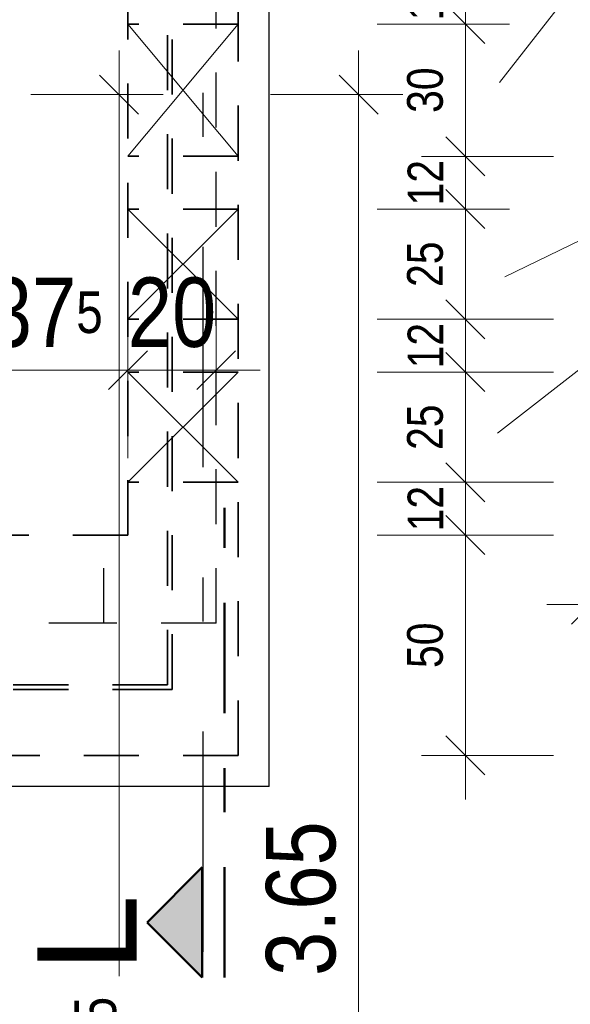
# Model space of a CAD drawing. Header units: millimetres. Extents: x -50 to 85, y 0 to 206.
# Tile 97 of 152: x 42.47 to 43.72, y 20.29 to 22.53. Entities that reach past the tile are written whole.
import ezdxf

# ---------------------------------------------------------------- set-up
doc = ezdxf.new("R2010")
doc.units = ezdxf.units.MM
for name, pattern in [('DASHDOT', [1, 0.5, -0.25, 0, -0.25]), ('DASHDOTX2', [2, 1, -0.5, 0, -0.5]), ('HIDDEN', [0.375, 0.25, -0.125])]:
    doc.linetypes.add(name, pattern=pattern)
for name, color, linetype, lineweight in [('Achsen', 7, 'Continuous', 20), ('Schraffuren', 7, 'Continuous', 20), ('Verdeckte Kanten', 7, 'Continuous', 20)]:
    doc.layers.add(name, color=color, linetype=linetype, lineweight=lineweight)
doc.styles.add('Arial', font='arial.ttf')
doc.styles.add('Arial Narrow', font='ARIALN.TTF')
doc.dimstyles.new('Arch_Strakon_dimstyle', dxfattribs={"dimtxt": 15.75, "dimasz": 1, "dimexe": 1.25, "dimexo": 0.0625, "dimgap": 1, "dimtad": 0, "dimdec": 5, "dimzin": 12, "dimdsep": 46, "dimtxsty": 'Arial Narrow', "dimblk": 'Arrowhead_Tick', "dimsah": 1, "dimcen": 0, "dimse1": 1, "dimse2": 1, "dimclrd": 6, "dimclrt": 2, "dimazin": 0, "dimtfac": 1, "dimtdec": 4, "dimtmove": 0, "dimatfit": 3, "dimldrblk": 'NONE', "dimfxl": 1, "dimtvp": 1, "dimtolj": 1, "dimtzin": 0, "dimlwd": 13, "dimarcsym": 2})

# ---------------------------------------------------------------- blocks, each defined once
blk = doc.blocks.new('Arrowhead_Tick')
at = {"color": 0, "linetype": 'Continuous', "lineweight": -2}
for p, q in [((0, 20), (0, -10)), ((-1, 0), (0, 0)), ((10, 0), (0, 0))]:
    blk.add_line(p, q, dxfattribs=at)
at = {"color": 2, "linetype": 'Continuous', "lineweight": 35}
blk.add_line((4.42, 4.42), (-4.42, -4.42), dxfattribs=at)
blk = doc.blocks.new('*D12')
at = {"color": 6, "linetype": 'Continuous', "lineweight": 13}
for p, q in [((42.6963, 22.348), (42.6963, 20.357)), ((42.6963, 18.0448), (42.6963, 19.8519))]:
    blk.add_line(p, q, dxfattribs=at)
at = {"layer": 'Defpoints', "color": 0}
for p in [(42.6963, 22.358), (43.7667, 22.358), (44.7806, 18.0348)]:
    blk.add_point(p, dxfattribs=at)
at = {"color": 6, "lineweight": 13, "xscale": 0.01, "yscale": 0.01, "zscale": 0.01}
for p, rotation in [((42.6963, 22.358), 90), ((42.6963, 18.0348), 270)]:
    blk.add_blockref('Arrowhead_Tick', p, dxfattribs=dict(at, rotation=rotation))
at = {"color": 2, "lineweight": -2, "insert": (42.6432, 20.1044), "char_height": 0.1575, "attachment_point": 5, "rotation": 90, "style": 'Arial Narrow'}
blk.add_mtext('\\A1;4.32{\\A1;\\H.6x;\\S5;}', dxfattribs=at)
blk = doc.blocks.new('_None')
blk = doc.blocks.new('*D13')
at = {"color": 6, "linetype": 'Continuous', "lineweight": 13}
blk.add_line((43.2397, 18.718), (43.2397, 22.348), dxfattribs=at)
at = {"layer": 'Defpoints', "color": 0}
for p in [(43.2397, 22.358), (43.7667, 22.358), (43.7667, 18.708)]:
    blk.add_point(p, dxfattribs=at)
at = {"color": 6, "lineweight": 13, "xscale": 0.01, "yscale": 0.01, "zscale": 0.01}
for p, rotation in [((43.2397, 22.358), 90), ((43.2397, 18.708), 270)]:
    blk.add_blockref('Arrowhead_Tick', p, dxfattribs=dict(at, rotation=rotation))
at = {"color": 2, "lineweight": -2, "insert": (43.1093, 20.533), "char_height": 0.1575, "attachment_point": 5, "rotation": 90, "style": 'Arial Narrow'}
blk.add_mtext('\\A1;3.65', dxfattribs=at)
blk = doc.blocks.new('*D51')
at = {"layer": 'Defpoints', "color": 0}
for p in [(43.7667, 22.358), (44.0167, 22.108), (44.0167, 21.2004)]:
    blk.add_point(p, dxfattribs=at)
at = {"layer": 'Schraffuren', "color": 6, "linetype": 'Continuous', "lineweight": 13}
blk.add_line((43.7767, 21.2004), (44.0067, 21.2004), dxfattribs=at)
at = {"layer": 'Schraffuren', "color": 6, "lineweight": 13, "xscale": 0.01, "yscale": 0.01, "zscale": 0.01}
blk.add_blockref('Arrowhead_Tick', (44.0167, 21.2004), dxfattribs=at)
at = {"layer": 'Schraffuren', "color": 6, "lineweight": 13, "xscale": 0.01, "yscale": 0.01, "zscale": 0.01, "rotation": 180}
blk.add_blockref('Arrowhead_Tick', (43.7667, 21.2004), dxfattribs=at)
at = {"layer": 'Schraffuren', "color": 2, "lineweight": 35, "insert": (43.8917, 21.3308), "char_height": 0.1575, "attachment_point": 5, "style": 'Arial Narrow'}
blk.add_mtext('\\A1;25', dxfattribs=at)
blk = doc.blocks.new('*D60')
at = {"layer": 'Defpoints', "color": 0}
for p in [(42.7165, 21.7324), (42.3413, 21.358), (42.7165, 21.358)]:
    blk.add_point(p, dxfattribs=at)
at = {"layer": 'Schraffuren', "color": 6, "linetype": 'Continuous', "lineweight": 13}
blk.add_line((42.3513, 21.7324), (42.7065, 21.7324), dxfattribs=at)
at = {"layer": 'Schraffuren', "color": 6, "lineweight": 13, "xscale": 0.01, "yscale": 0.01, "zscale": 0.01}
blk.add_blockref('Arrowhead_Tick', (42.7165, 21.7324), dxfattribs=at)
at = {"layer": 'Schraffuren', "color": 6, "lineweight": 13, "xscale": 0.01, "yscale": 0.01, "zscale": 0.01, "rotation": 180}
blk.add_blockref('Arrowhead_Tick', (42.3413, 21.7324), dxfattribs=at)
at = {"layer": 'Schraffuren', "color": 2, "lineweight": 35, "insert": (42.5289, 21.8629), "char_height": 0.1575, "attachment_point": 5, "style": 'Arial Narrow'}
blk.add_mtext('\\A1;37{\\A1;\\H.6x;\\S5;}', dxfattribs=at)
blk = doc.blocks.new('*D61')
at = {"layer": 'Defpoints', "color": 0}
for p in [(42.9165, 21.7324), (42.7165, 21.358), (42.9165, 21.158)]:
    blk.add_point(p, dxfattribs=at)
at = {"layer": 'Schraffuren', "color": 6, "linetype": 'Continuous', "lineweight": 13}
blk.add_line((42.7265, 21.7324), (42.9065, 21.7324), dxfattribs=at)
at = {"layer": 'Schraffuren', "color": 6, "lineweight": 13, "xscale": 0.01, "yscale": 0.01, "zscale": 0.01}
blk.add_blockref('Arrowhead_Tick', (42.9165, 21.7324), dxfattribs=at)
at = {"layer": 'Schraffuren', "color": 6, "lineweight": 13, "xscale": 0.01, "yscale": 0.01, "zscale": 0.01, "rotation": 180}
blk.add_blockref('Arrowhead_Tick', (42.7165, 21.7324), dxfattribs=at)
at = {"layer": 'Schraffuren', "color": 2, "lineweight": 35, "insert": (42.8165, 21.8629), "char_height": 0.1575, "attachment_point": 5, "style": 'Arial Narrow'}
blk.add_mtext('\\A1;20', dxfattribs=at)
blk = doc.blocks.new('*D106')
at = {"color": 6, "linetype": 'Continuous', "lineweight": 13}
blk.add_line((43.7767, 16.0004), (46.6567, 16.0004), dxfattribs=at)
at = {"layer": 'Defpoints', "color": 0}
for p in [(43.7667, 22.358), (46.6667, 22.358), (46.6667, 16.0004)]:
    blk.add_point(p, dxfattribs=at)
at = {"color": 6, "lineweight": 13, "xscale": 0.01, "yscale": 0.01, "zscale": 0.01}
blk.add_blockref('Arrowhead_Tick', (46.6667, 16.0004), dxfattribs=at)
at = {"color": 6, "lineweight": 13, "xscale": 0.01, "yscale": 0.01, "zscale": 0.01, "rotation": 180}
blk.add_blockref('Arrowhead_Tick', (43.7667, 16.0004), dxfattribs=at)
at = {"color": 2, "lineweight": 35, "insert": (45.2167, 16.1308), "char_height": 0.1575, "attachment_point": 5, "style": 'Arial Narrow'}
blk.add_mtext('\\A1;2.90', dxfattribs=at)
blk = doc.blocks.new('*D346')
at = {"color": 6, "linetype": 'Continuous', "lineweight": 13}
blk.add_line((40.7995, 19.343), (40.7995, 21.2855), dxfattribs=at)
at = {"layer": 'Defpoints', "color": 0}
for p in [(40.7995, 21.2955), (41.5165, 21.2955), (42.9463, 19.333)]:
    blk.add_point(p, dxfattribs=at)
at = {"color": 6, "lineweight": 13, "xscale": 0.01, "yscale": 0.01, "zscale": 0.01}
for p, rotation in [((40.7995, 21.2955), 90), ((40.7995, 19.333), 270)]:
    blk.add_blockref('Arrowhead_Tick', p, dxfattribs=dict(at, rotation=rotation))
at = {"color": 2, "lineweight": 35, "insert": (40.6691, 20.3143), "char_height": 0.1575, "attachment_point": 5, "rotation": 90, "style": 'Arial Narrow'}
blk.add_mtext('\\A1;1.96{\\A1;\\H.6x;\\S5;}', dxfattribs=at)
blk = doc.blocks.new('*D358')
at = {"color": 6, "linetype": 'Continuous', "lineweight": 13}
blk.add_line((67.5862, 21.3055), (67.5862, 23.1055), dxfattribs=at)
at = {"layer": 'Defpoints', "color": 0}
for p in [(42.2538, 23.1155), (67.5862, 23.1155), (41.5165, 21.2955)]:
    blk.add_point(p, dxfattribs=at)
at = {"color": 6, "lineweight": 13, "xscale": 0.01, "yscale": 0.01, "zscale": 0.01}
for p, rotation in [((67.5862, 23.1155), 90), ((67.5862, 21.2955), 270)]:
    blk.add_blockref('Arrowhead_Tick', p, dxfattribs=dict(at, rotation=rotation))
at = {"color": 2, "lineweight": 35, "insert": (67.4557, 22.2055), "char_height": 0.1575, "attachment_point": 5, "rotation": 90, "style": 'Arial Narrow'}
blk.add_mtext('\\A1;1.82', dxfattribs=at)
blk = doc.blocks.new('*D412')
at = {"color": 6, "linetype": 'Continuous', "lineweight": 13}
blk.add_line((40.3265, 22.7002), (42.7065, 22.7002), dxfattribs=at)
at = {"layer": 'Defpoints', "color": 0}
for p in [(40.3165, 23.058), (42.7165, 23.058), (42.7165, 22.7002)]:
    blk.add_point(p, dxfattribs=at)
at = {"color": 6, "lineweight": 13, "xscale": 0.01, "yscale": 0.01, "zscale": 0.01}
blk.add_blockref('Arrowhead_Tick', (42.7165, 22.7002), dxfattribs=at)
at = {"color": 6, "lineweight": 13, "xscale": 0.01, "yscale": 0.01, "zscale": 0.01, "rotation": 180}
blk.add_blockref('Arrowhead_Tick', (40.3165, 22.7002), dxfattribs=at)
at = {"color": 2, "lineweight": 35, "insert": (41.5165, 22.8306), "char_height": 0.1575, "attachment_point": 5, "style": 'Arial Narrow'}
blk.add_mtext('\\A1;2.40', dxfattribs=at)
blk = doc.blocks.new('*D413')
at = {"color": 6, "linetype": 'Continuous', "lineweight": 13}
blk.add_line((42.7265, 22.7002), (42.9564, 22.7002), dxfattribs=at)
at = {"layer": 'Defpoints', "color": 0}
for p in [(42.9664, 23.558), (42.7165, 23.058), (42.9664, 22.7002)]:
    blk.add_point(p, dxfattribs=at)
at = {"color": 6, "lineweight": 13, "xscale": 0.01, "yscale": 0.01, "zscale": 0.01}
blk.add_blockref('Arrowhead_Tick', (42.9664, 22.7002), dxfattribs=at)
at = {"color": 6, "lineweight": 13, "xscale": 0.01, "yscale": 0.01, "zscale": 0.01, "rotation": 180}
blk.add_blockref('Arrowhead_Tick', (42.7165, 22.7002), dxfattribs=at)
at = {"color": 2, "lineweight": 35, "insert": (42.8414, 22.8306), "char_height": 0.1575, "attachment_point": 5, "style": 'Arial Narrow'}
blk.add_mtext('\\A1;25', dxfattribs=at)
blk = doc.blocks.new('*D581')
at = {"color": 6, "linetype": 'Continuous', "lineweight": 13}
blk.add_line((43.4819, 20.868), (43.4819, 21.348), dxfattribs=at)
at = {"layer": 'Defpoints', "color": 0}
for p in [(42.7164, 21.358), (43.4819, 21.358), (42.9664, 20.858)]:
    blk.add_point(p, dxfattribs=at)
at = {"color": 6, "lineweight": 13, "xscale": 0.01, "yscale": 0.01, "zscale": 0.01}
for p, rotation in [((43.4819, 21.358), 90), ((43.4819, 20.858), 270)]:
    blk.add_blockref('Arrowhead_Tick', p, dxfattribs=dict(at, rotation=rotation))
at = {"color": 5, "lineweight": 35, "insert": (43.3906, 21.108), "char_height": 0.081, "attachment_point": 5, "rotation": 90, "style": 'Arial Narrow'}
blk.add_mtext('\\A1;50', dxfattribs=at)
blk = doc.blocks.new('*D582')
at = {"color": 6, "linetype": 'Continuous', "lineweight": 13}
blk.add_line((43.4819, 21.368), (43.4819, 21.468), dxfattribs=at)
at = {"layer": 'Defpoints', "color": 0}
for p in [(42.9664, 21.478), (43.4819, 21.478), (42.7164, 21.358)]:
    blk.add_point(p, dxfattribs=at)
at = {"color": 6, "lineweight": 13, "xscale": 0.01, "yscale": 0.01, "zscale": 0.01}
for p, rotation in [((43.4819, 21.478), 90), ((43.4819, 21.358), 270)]:
    blk.add_blockref('Arrowhead_Tick', p, dxfattribs=dict(at, rotation=rotation))
at = {"color": 5, "lineweight": 35, "insert": (43.3913, 21.418), "char_height": 0.081, "attachment_point": 5, "rotation": 90, "style": 'Arial Narrow'}
blk.add_mtext('\\A1;12', dxfattribs=at)
blk = doc.blocks.new('*D583')
at = {"color": 6, "linetype": 'Continuous', "lineweight": 13}
blk.add_line((43.4819, 21.488), (43.4819, 21.718), dxfattribs=at)
at = {"layer": 'Defpoints', "color": 0}
for p in [(42.9664, 21.728), (43.4819, 21.728), (42.9664, 21.478)]:
    blk.add_point(p, dxfattribs=at)
at = {"color": 6, "lineweight": 13, "xscale": 0.01, "yscale": 0.01, "zscale": 0.01}
for p, rotation in [((43.4819, 21.728), 90), ((43.4819, 21.478), 270)]:
    blk.add_blockref('Arrowhead_Tick', p, dxfattribs=dict(at, rotation=rotation))
at = {"color": 5, "lineweight": 35, "insert": (43.3906, 21.603), "char_height": 0.081, "attachment_point": 5, "rotation": 90, "style": 'Arial Narrow'}
blk.add_mtext('\\A1;25', dxfattribs=at)
blk = doc.blocks.new('*D584')
at = {"color": 6, "linetype": 'Continuous', "lineweight": 13}
blk.add_line((43.4819, 21.738), (43.4819, 21.838), dxfattribs=at)
at = {"layer": 'Defpoints', "color": 0}
for p in [(42.9664, 21.848), (43.4819, 21.848), (42.9664, 21.728)]:
    blk.add_point(p, dxfattribs=at)
at = {"color": 6, "lineweight": 13, "xscale": 0.01, "yscale": 0.01, "zscale": 0.01}
for p, rotation in [((43.4819, 21.848), 90), ((43.4819, 21.728), 270)]:
    blk.add_blockref('Arrowhead_Tick', p, dxfattribs=dict(at, rotation=rotation))
at = {"color": 5, "lineweight": 35, "insert": (43.3913, 21.788), "char_height": 0.081, "attachment_point": 5, "rotation": 90, "style": 'Arial Narrow'}
blk.add_mtext('\\A1;12', dxfattribs=at)
blk = doc.blocks.new('*D585')
at = {"color": 6, "linetype": 'Continuous', "lineweight": 13}
blk.add_line((43.4819, 21.858), (43.4819, 22.088), dxfattribs=at)
at = {"layer": 'Defpoints', "color": 0}
for p in [(42.9664, 22.098), (43.4819, 22.098), (42.9664, 21.848)]:
    blk.add_point(p, dxfattribs=at)
at = {"color": 6, "lineweight": 13, "xscale": 0.01, "yscale": 0.01, "zscale": 0.01}
for p, rotation in [((43.4819, 22.098), 90), ((43.4819, 21.848), 270)]:
    blk.add_blockref('Arrowhead_Tick', p, dxfattribs=dict(at, rotation=rotation))
at = {"color": 5, "lineweight": 35, "insert": (43.3906, 21.973), "char_height": 0.081, "attachment_point": 5, "rotation": 90, "style": 'Arial Narrow'}
blk.add_mtext('\\A1;25', dxfattribs=at)
blk = doc.blocks.new('*D586')
at = {"color": 6, "linetype": 'Continuous', "lineweight": 13}
for p, q in [((43.4819, 22.2278), (43.4819, 22.2378)), ((43.4819, 22.098), (43.4819, 22.2178)), ((43.4819, 22.088), (43.4819, 22.078))]:
    blk.add_line(p, q, dxfattribs=at)
at = {"layer": 'Defpoints', "color": 0}
for p in [(42.9664, 22.2178), (43.4819, 22.2178), (42.9664, 22.098)]:
    blk.add_point(p, dxfattribs=at)
at = {"color": 6, "lineweight": 13, "xscale": 0.01, "yscale": 0.01, "zscale": 0.01}
for p, rotation in [((43.4819, 22.2178), 270), ((43.4819, 22.098), 90)]:
    blk.add_blockref('Arrowhead_Tick', p, dxfattribs=dict(at, rotation=rotation))
at = {"color": 5, "lineweight": 35, "insert": (43.3913, 22.1579), "char_height": 0.081, "attachment_point": 5, "rotation": 90, "style": 'Arial Narrow'}
blk.add_mtext('\\A1;12', dxfattribs=at)
blk = doc.blocks.new('*D587')
at = {"color": 6, "linetype": 'Continuous', "lineweight": 13}
blk.add_line((43.4819, 22.2278), (43.4819, 22.5081), dxfattribs=at)
at = {"layer": 'Defpoints', "color": 0}
for p in [(42.9664, 22.5181), (43.4819, 22.5181), (42.9664, 22.2178)]:
    blk.add_point(p, dxfattribs=at)
at = {"color": 6, "lineweight": 13, "xscale": 0.01, "yscale": 0.01, "zscale": 0.01}
for p, rotation in [((43.4819, 22.5181), 90), ((43.4819, 22.2178), 270)]:
    blk.add_blockref('Arrowhead_Tick', p, dxfattribs=dict(at, rotation=rotation))
at = {"color": 5, "lineweight": 35, "insert": (43.3906, 22.368), "char_height": 0.081, "attachment_point": 5, "rotation": 90, "style": 'Arial Narrow'}
blk.add_mtext('\\A1;30', dxfattribs=at)
blk = doc.blocks.new('*D588')
at = {"color": 6, "linetype": 'Continuous', "lineweight": 13}
for p, q in [((43.4819, 22.6478), (43.4819, 22.6578)), ((43.4819, 22.5181), (43.4819, 22.6378)), ((43.4819, 22.5081), (43.4819, 22.4981))]:
    blk.add_line(p, q, dxfattribs=at)
at = {"layer": 'Defpoints', "color": 0}
for p in [(42.9664, 22.6378), (43.4819, 22.6378), (42.9664, 22.5181)]:
    blk.add_point(p, dxfattribs=at)
at = {"color": 6, "lineweight": 13, "xscale": 0.01, "yscale": 0.01, "zscale": 0.01}
for p, rotation in [((43.4819, 22.6378), 270), ((43.4819, 22.5181), 90)]:
    blk.add_blockref('Arrowhead_Tick', p, dxfattribs=dict(at, rotation=rotation))
at = {"color": 5, "lineweight": 35, "insert": (43.3913, 22.578), "char_height": 0.081, "attachment_point": 5, "rotation": 90, "style": 'Arial Narrow'}
blk.add_mtext('\\A1;12', dxfattribs=at)

msp = doc.modelspace()

# ---------------------------------------------------------------- hatches: boundary and pattern name
at = {"lineweight": 13, "true_color": 0x0000ff}
msp.add_hatch(color=5, dxfattribs=at).paths.add_polyline_path([(42.7600661, 20.4790378), (42.8850661, 20.3540378), (42.8850661, 20.6040378)])

# ---------------------------------------------------------------- linework, layer by layer
at = {"color": 3, "linetype": 'Continuous', "lineweight": 25}
for q in [(43.0370843, 23.6286787), (39.9956573, 20.787252)]:
    msp.add_line((43.0370843, 20.787252), q, dxfattribs=at)
at = {"color": 5, "linetype": 'Continuous', "lineweight": 18}
for p, q in [((44.0325519, 22.9918521), (43.5593817, 22.3853944)), ((42.9663736, 22.5180836), (42.7163736, 22.2178417)), ((42.7163736, 22.5180836), (42.9663736, 22.2178417)), ((44.7321109, 22.5086186), (43.5547833, 21.5893354)), ((44.7321109, 22.5086186), (43.570911, 21.9441464)), ((42.9663736, 22.0979627), (42.7163736, 21.8479627)), ((42.7163736, 22.0979627), (42.9663736, 21.8479627)), ((42.9663736, 21.7279627), (42.7163736, 21.4779627)), ((42.7163736, 21.7279627), (42.9663736, 21.4779627))]:
    msp.add_line(p, q, dxfattribs=at)
at = {"color": 4, "linetype": 'DASHDOT', "lineweight": 50, "ltscale": 0.5}
msp.add_line((42.9350661, 20.3540378), (42.9350661, 21.4198413), dxfattribs=at)
at = {"color": 4, "linetype": 'Continuous', "lineweight": 50}
for p, q in [((42.8850661, 20.6040378), (42.7600661, 20.4790378)), ((42.8850661, 20.3540378), (42.8850661, 20.6040378)), ((42.7600661, 20.4790378), (42.8850661, 20.3540378))]:
    msp.add_line(p, q, dxfattribs=at)
at = {"layer": 'Achsen', "color": 3, "linetype": 'DASHDOTX2', "lineweight": 25, "ltscale": 0.5}
msp.add_line((42.8865329, 38.5121345), (42.8865329, 16.4300152), dxfattribs=at)
at = {"layer": 'Verdeckte Kanten', "color": 2, "linetype": 'HIDDEN', "lineweight": 35, "ltscale": 0.5}
for p, q in [((42.9663736, 20.8579627), (42.9663736, 23.557968)), ((42.8063736, 21.0179627), (42.8063736, 23.407968)), ((42.8163736, 21.0079627), (42.8163736, 23.407968)), ((42.7163736, 21.3579627), (42.7163736, 23.057968)), ((42.9663736, 22.5180836), (42.7163736, 22.5180836)), ((42.9663736, 22.2178417), (42.7163736, 22.2178417)), ((42.9663736, 22.0979627), (42.7163736, 22.0979627)), ((42.9663736, 21.8479627), (42.7163736, 21.8479627)), ((42.9663736, 21.7279627), (42.7163736, 21.7279627)), ((42.9663736, 21.4779627), (42.7163736, 21.4779627)), ((42.7163736, 21.3579627), (40.316368, 21.3579627)), ((42.8063736, 21.0179627), (40.226368, 21.0179627)), ((42.8063736, 21.0079627), (40.226368, 21.0079627)), ((42.8163736, 21.0079627), (42.8063736, 21.0079627)), ((42.9663736, 20.8579627), (40.066368, 20.8579627))]:
    msp.add_line(p, q, dxfattribs=at)
at = {"layer": 'Verdeckte Kanten', "color": 3, "linetype": 'HIDDEN', "lineweight": 25, "ltscale": 0.5}
for p, q in [((42.9165252, 21.1579655), (42.9165252, 23.257968)), ((42.7165252, 21.3579655), (42.7165252, 23.057968)), ((42.6616741, 21.1579655), (42.6616741, 21.3579655)), ((42.7165252, 21.3579627), (42.7163736, 21.3579627)), ((42.6616741, 21.1579655), (42.4116741, 21.1579655)), ((42.9165252, 21.1579655), (42.6616741, 21.1579655))]:
    msp.add_line(p, q, dxfattribs=at)

# ---------------------------------------------------------------- texts
at = {"color": 4, "lineweight": 50, "style": 'Arial'}
msp.add_text('L', height=0.225, rotation=90, dxfattribs=at).set_placement((42.7361422, 20.3666666))

# ---------------------------------------------------------------- dimensions: what is measured, and where the dimension line sits
at = {"lineweight": 35}
for base, p1, p2, text, picture, middle in [((42.9663736, 22.700238), (42.7165252, 23.057968), (42.9663736, 23.557968), '25', '*D413', (42.8414494, 22.700238)), ((42.7165252, 22.700238), (40.3165252, 23.057968), (42.7165252, 23.057968), '2.40', '*D412', (41.5165252, 22.700238)), ((46.6667012, 16.000406), (43.7667012, 22.3579689), (46.6667012, 22.3579689), '2.90', '*D106', (45.2167012, 16.000406))]:
    dim = msp.add_linear_dim(base=base, p1=p1, p2=p2, text=text, dimstyle='Arch_Strakon_dimstyle', override={"dimscale": 0.01, "dimtxt": 15.75, "dimasz": 1, "dimgap": 5, "dimtad": 1, "dimjust": 0, "dimtih": 0, "dimtoh": 0, "dimdec": 5, "dimdsep": 46, "dimtxsty": 'Arial Narrow', "dimclrd": 6, "dimclrt": 2, "dimtix": 1, "dimtofl": 255, "dimtmove": 0, "dimatfit": 2, "dimfxl": 0, "dimfxlon": 0, "dimtvp": 31.746032, "dimlwd": 13}, dxfattribs=at)
    dim.commit()
    dim.dimension.update_dxf_attribs({"geometry": picture, "text_midpoint": middle, "dimtype": 160})
for base, p1, p2, text, override, picture, middle in [((67.5861533, 23.1155429), (41.5165252, 21.2955376), (42.2538383, 23.1155429), '1.82', {"dimscale": 0.01, "dimtxt": 15.75, "dimasz": 1, "dimgap": 5, "dimtad": 1, "dimjust": 0, "dimtih": 0, "dimtoh": 0, "dimdec": 5, "dimdsep": 46, "dimtxsty": 'Arial Narrow', "dimclrd": 6, "dimclrt": 2, "dimtix": 1, "dimtofl": 255, "dimtmove": 0, "dimatfit": 2, "dimfxl": 0, "dimfxlon": 0, "dimtvp": 31.746032, "dimlwd": 13}, '*D358', (67.5861533, 22.2055402)), ((43.481929, 22.6378417), (42.9663736, 22.5180836), (42.9663736, 22.6378417), '12', {"dimscale": 0.01, "dimtxt": 8.1, "dimasz": 1, "dimgap": 5, "dimtad": 1, "dimjust": 0, "dimtih": 0, "dimtoh": 0, "dimdec": 5, "dimdsep": 46, "dimtxsty": 'Arial Narrow', "dimclrd": 6, "dimclrt": 5, "dimtix": 1, "dimtofl": 255, "dimtmove": 0, "dimatfit": 2, "dimfxl": 0, "dimfxlon": 0, "dimtvp": 61.728395, "dimlwd": 13}, '*D588', (43.481929, 22.5779627)), ((43.481929, 22.5180836), (42.9663736, 22.2178417), (42.9663736, 22.5180836), '30', {"dimscale": 0.01, "dimtxt": 8.1, "dimasz": 1, "dimgap": 5, "dimtad": 1, "dimjust": 0, "dimtih": 0, "dimtoh": 0, "dimdec": 5, "dimdsep": 46, "dimtxsty": 'Arial Narrow', "dimclrd": 6, "dimclrt": 5, "dimtix": 1, "dimtofl": 255, "dimtmove": 0, "dimatfit": 2, "dimfxl": 0, "dimfxlon": 0, "dimtvp": 61.728395, "dimlwd": 13}, '*D587', (43.481929, 22.3679627)), ((43.481929, 22.2178417), (42.9663736, 22.0979627), (42.9663736, 22.2178417), '12', {"dimscale": 0.01, "dimtxt": 8.1, "dimasz": 1, "dimgap": 5, "dimtad": 1, "dimjust": 0, "dimtih": 0, "dimtoh": 0, "dimdec": 5, "dimdsep": 46, "dimtxsty": 'Arial Narrow', "dimclrd": 6, "dimclrt": 5, "dimtix": 1, "dimtofl": 255, "dimtmove": 0, "dimatfit": 2, "dimfxl": 0, "dimfxlon": 0, "dimtvp": 61.728395, "dimlwd": 13}, '*D586', (43.481929, 22.1579022)), ((43.481929, 22.0979627), (42.9663736, 21.8479627), (42.9663736, 22.0979627), '25', {"dimscale": 0.01, "dimtxt": 8.1, "dimasz": 1, "dimgap": 5, "dimtad": 1, "dimjust": 0, "dimtih": 0, "dimtoh": 0, "dimdec": 5, "dimdsep": 46, "dimtxsty": 'Arial Narrow', "dimclrd": 6, "dimclrt": 5, "dimtix": 1, "dimtofl": 255, "dimtmove": 0, "dimatfit": 2, "dimfxl": 0, "dimfxlon": 0, "dimtvp": 61.728395, "dimlwd": 13}, '*D585', (43.481929, 21.9729627)), ((43.481929, 21.8479627), (42.9663736, 21.7279627), (42.9663736, 21.8479627), '12', {"dimscale": 0.01, "dimtxt": 8.1, "dimasz": 1, "dimgap": 5, "dimtad": 1, "dimjust": 0, "dimtih": 0, "dimtoh": 0, "dimdec": 5, "dimdsep": 46, "dimtxsty": 'Arial Narrow', "dimclrd": 6, "dimclrt": 5, "dimtix": 1, "dimtofl": 255, "dimtmove": 0, "dimatfit": 2, "dimfxl": 0, "dimfxlon": 0, "dimtvp": 61.728395, "dimlwd": 13}, '*D584', (43.481929, 21.7879627)), ((43.481929, 21.7279627), (42.9663736, 21.4779627), (42.9663736, 21.7279627), '25', {"dimscale": 0.01, "dimtxt": 8.1, "dimasz": 1, "dimgap": 5, "dimtad": 1, "dimjust": 0, "dimtih": 0, "dimtoh": 0, "dimdec": 5, "dimdsep": 46, "dimtxsty": 'Arial Narrow', "dimclrd": 6, "dimclrt": 5, "dimtix": 1, "dimtofl": 255, "dimtmove": 0, "dimatfit": 2, "dimfxl": 0, "dimfxlon": 0, "dimtvp": 61.728395, "dimlwd": 13}, '*D583', (43.481929, 21.6029627)), ((43.481929, 21.4779627), (42.7163736, 21.3579627), (42.9663736, 21.4779627), '12', {"dimscale": 0.01, "dimtxt": 8.1, "dimasz": 1, "dimgap": 5, "dimtad": 1, "dimjust": 0, "dimtih": 0, "dimtoh": 0, "dimdec": 5, "dimdsep": 46, "dimtxsty": 'Arial Narrow', "dimclrd": 6, "dimclrt": 5, "dimtix": 1, "dimtofl": 255, "dimtmove": 0, "dimatfit": 2, "dimfxl": 0, "dimfxlon": 0, "dimtvp": 61.728395, "dimlwd": 13}, '*D582', (43.481929, 21.4179627)), ((43.481929, 21.3579627), (42.9663736, 20.8579627), (42.7163736, 21.3579627), '50', {"dimscale": 0.01, "dimtxt": 8.1, "dimasz": 1, "dimgap": 5, "dimtad": 1, "dimjust": 0, "dimtih": 0, "dimtoh": 0, "dimdec": 5, "dimdsep": 46, "dimtxsty": 'Arial Narrow', "dimclrd": 6, "dimclrt": 5, "dimtix": 1, "dimtofl": 255, "dimtmove": 0, "dimatfit": 2, "dimfxl": 0, "dimfxlon": 0, "dimtvp": 61.728395, "dimlwd": 13}, '*D581', (43.481929, 21.1079627)), ((40.7995221, 21.2955376), (42.9463327, 19.3329689), (41.5165252, 21.2955376), '1.96{\\A1;\\H.6x;\\S5;}', {"dimscale": 0.01, "dimtxt": 15.75, "dimasz": 1, "dimgap": 5, "dimtad": 1, "dimjust": 0, "dimtih": 0, "dimtoh": 0, "dimdec": 5, "dimdsep": 46, "dimtxsty": 'Arial Narrow', "dimclrd": 6, "dimclrt": 2, "dimtix": 1, "dimtofl": 255, "dimtmove": 0, "dimatfit": 2, "dimfxl": 0, "dimfxlon": 0, "dimtvp": 31.746032, "dimlwd": 13}, '*D346', (40.7995221, 20.3142532))]:
    dim = msp.add_linear_dim(base=base, p1=p1, p2=p2, angle=90, text=text, dimstyle='Arch_Strakon_dimstyle', override=override, dxfattribs=at)
    dim.commit()
    dim.dimension.update_dxf_attribs({"geometry": picture, "text_midpoint": middle, "dimtype": 160})
at = {"lineweight": -2}
for base, p1, text, override, picture, middle in [((42.6962914, 22.3579689), (44.7805912, 18.0348302), '4.32{\\A1;\\H.6x;\\S5;}', {"dimscale": 0.01, "dimtxt": 15.75, "dimasz": 1, "dimgap": 5, "dimtad": 0, "dimjust": 0, "dimtih": 0, "dimtoh": 0, "dimdec": 5, "dimdsep": 46, "dimtxsty": 'Arial Narrow', "dimclrd": 6, "dimclrt": 2, "dimtix": 0, "dimtofl": 255, "dimtmove": 2, "dimatfit": 2, "dimfxl": 0, "dimfxlon": 0, "dimtvp": 31.746032, "dimlwd": 13}, '*D12', (42.6431771, 20.1044314)), ((43.2396691, 22.3579689), (43.7667012, 18.7079689), '3.65', {"dimscale": 0.01, "dimtxt": 15.75, "dimasz": 1, "dimgap": 5, "dimtad": 1, "dimjust": 0, "dimtih": 0, "dimtoh": 0, "dimdec": 3, "dimdsep": 46, "dimtxsty": 'Arial Narrow', "dimclrd": 6, "dimclrt": 2, "dimtix": 1, "dimtofl": 255, "dimtmove": 0, "dimatfit": 2, "dimfxl": 0, "dimfxlon": 0, "dimtvp": 31.746032, "dimlwd": 13}, '*D13', (43.2396691, 20.5329689))]:
    dim = msp.add_linear_dim(base=base, p1=p1, p2=(43.7667012, 22.3579689), angle=90, text=text, dimstyle='Arch_Strakon_dimstyle', override=override, dxfattribs=at)
    dim.commit()
    dim.dimension.update_dxf_attribs({"geometry": picture, "text_midpoint": middle, "dimtype": 160})
at = {"layer": 'Schraffuren', "lineweight": 35}
for base, p1, p2, text, picture, middle in [((44.0167012, 21.200406), (43.7667012, 22.3579689), (44.0167012, 22.1079689), '25', '*D51', (43.8917012, 21.200406)), ((42.7165252, 21.7324476), (42.3413383, 21.3579627), (42.7165252, 21.3579655), '37{\\A1;\\H.6x;\\S5;}', '*D60', (42.5289318, 21.7324476)), ((42.9165252, 21.7324476), (42.7165252, 21.3579655), (42.9165252, 21.1579655), '20', '*D61', (42.8165252, 21.7324476))]:
    dim = msp.add_linear_dim(base=base, p1=p1, p2=p2, text=text, dimstyle='Arch_Strakon_dimstyle', override={"dimscale": 0.01, "dimtxt": 15.75, "dimasz": 1, "dimgap": 5, "dimtad": 1, "dimjust": 0, "dimtih": 0, "dimtoh": 0, "dimdec": 6, "dimdsep": 46, "dimtxsty": 'Arial Narrow', "dimclrd": 6, "dimclrt": 2, "dimtix": 1, "dimtofl": 255, "dimtmove": 0, "dimatfit": 2, "dimfxl": 0, "dimfxlon": 0, "dimtvp": 31.746032, "dimlwd": 13}, dxfattribs=at)
    dim.commit()
    dim.dimension.update_dxf_attribs({"geometry": picture, "text_midpoint": middle, "dimtype": 160})

doc.saveas('drawing.dxf')
